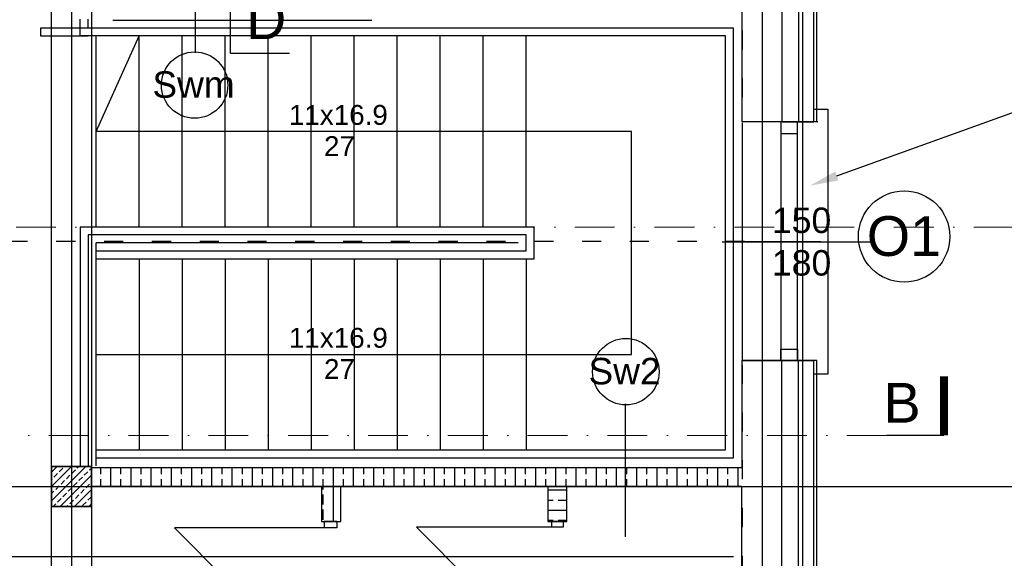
# Model space of a CAD drawing. Header units: millimetres. Extents: x -7023 to 53801, y 9849 to 33561.
# Tile 168 of 256: x 15633 to 16251, y 21334 to 21673. Entities that reach past the tile are written whole.
import ezdxf

# ---------------------------------------------------------------- set-up
doc = ezdxf.new("R2010")
doc.units = ezdxf.units.MM
doc.linetypes.add('ACAD_ISO03W100', pattern=[30, 12, -18])
doc.linetypes.add('DASHDOT', pattern=[1, 0.5, -0.25, 0, -0.25])
doc.layers.add('.IE_podklad', color=252, linetype='Continuous')
doc.styles.add('Arial', font='arial.ttf', dxfattribs={"height": 125})
doc.styles.add('Opisowy', font='arial.ttf')
doc.linetypes.add('ZIGZAG', pattern='A,0.00254,-5.08,[131,ltypeshp.shx,S=5.08,R=0,X=-5.08,Y=0],-10.16,[131,ltypeshp.shx,S=5.08,R=180,X=5.08,Y=0],-5.08', length=20.32254)

msp = doc.modelspace()

# ---------------------------------------------------------------- linework, layer by layer
at = {"layer": '.IE_podklad', "ltscale": 25}
for p, q in [((15665.85, 22727.75), (15665.85, 20635.61)), ((16099.35, 22727.75), (16099.35, 20635.61)), ((16124.85, 22727.75), (16124.85, 20635.61)), ((15765.69, 21651.7), (15802.74, 21651.7)), ((14357.9, 21379.41), (17656.89, 21379.41))]:
    msp.add_line(p, q, dxfattribs=at)
at = {"layer": '.IE_podklad', "linetype": 'ACAD_ISO03W100'}
for p, q in [((16086.85, 21995.91), (16086.85, 21070.91)), ((16088.35, 21533.41), (15060.35, 21533.41))]:
    msp.add_line(p, q, dxfattribs=at)
at = {"layer": '.IE_podklad'}
for p, q in [((16131.85, 21608.47), (16131.85, 21938.91)), ((16133.85, 21608.47), (16133.85, 21940.91)), ((16111.85, 21918.91), (16111.85, 21608.47)), ((16086.85, 21608.47), (16086.85, 21893.91)), ((15743.63, 21651.82), (15743.63, 21719.29)), ((15671.35, 21662.41), (15671.35, 21672.91)), ((15676.35, 21667.41), (15676.35, 21672.91)), ((15691.85, 21672.41), (15854.35, 21672.41)), ((15676.35, 21667.41), (15646.35, 21667.41)), ((15646.35, 21667.41), (15646.35, 21662.41)), ((15681.35, 21667.41), (15676.35, 21667.41)), ((15951.35, 21667.41), (15681.35, 21667.41)), ((16081.35, 21667.41), (15951.35, 21667.41)), ((16081.35, 21397.41), (16081.35, 21667.41)), ((15646.35, 21662.41), (15676.35, 21662.41)), ((15681.35, 21662.41), (15671.35, 21662.41)), ((15681.35, 21542.41), (15681.35, 21662.41)), ((15951.35, 21662.41), (15681.35, 21662.41)), ((15681.35, 21602.41), (15708.35, 21662.41)), ((15708.35, 21542.41), (15708.35, 21662.41)), ((15735.35, 21542.41), (15735.35, 21662.41)), ((15762.35, 21542.41), (15762.35, 21662.41)), ((15789.35, 21542.41), (15789.35, 21662.41)), ((15816.35, 21542.41), (15816.35, 21662.41)), ((15843.35, 21542.41), (15843.35, 21662.41)), ((15870.35, 21542.41), (15870.35, 21662.41)), ((15897.35, 21542.41), (15897.35, 21662.41)), ((15924.35, 21542.41), (15924.35, 21662.41)), ((15951.35, 21542.41), (15951.35, 21662.41)), ((16076.35, 21662.41), (15951.35, 21662.41)), ((16076.35, 21402.41), (16076.35, 21662.41)), ((16131.85, 21608.47), (16086.85, 21608.47)), ((16111.85, 21608.47), (16086.85, 21608.47)), ((16112.12, 21608.47), (16131.85, 21608.47)), ((16134.38, 21608.47), (16132.38, 21608.47)), ((16017.48, 21602.41), (15681.35, 21602.41)), ((16017.48, 21462.41), (16017.48, 21602.41)), ((16086.85, 21607.85), (16086.85, 21458.47)), ((15671.35, 21542.41), (15671.35, 21391.91)), ((15681.35, 21542.41), (15671.35, 21542.41)), ((15956.35, 21542.41), (15681.35, 21542.41)), ((15956.35, 21522.41), (15956.35, 21542.41)), ((15676.35, 21537.41), (15676.35, 21391.91)), ((15681.35, 21537.41), (15676.35, 21537.41)), ((15951.35, 21537.41), (15681.35, 21537.41)), ((15951.35, 21527.41), (15951.35, 21537.41)), ((15681.35, 21392.41), (15681.35, 21532.41)), ((15946.35, 21532.41), (15681.35, 21532.41)), ((16074.23, 21533.16), (16168.95, 21533.16)), ((16081.35, 21533.41), (16136.35, 21533.41)), ((15681.35, 21527.41), (15951.35, 21527.41)), ((15681.35, 21522.41), (15951.35, 21522.41)), ((15708.35, 21522.41), (15708.35, 21402.41)), ((15735.35, 21522.41), (15735.35, 21402.41)), ((15762.35, 21522.41), (15762.35, 21402.41)), ((15789.35, 21522.41), (15789.35, 21402.41)), ((15816.35, 21522.41), (15816.35, 21402.41)), ((15843.35, 21522.41), (15843.35, 21402.41)), ((15870.35, 21522.41), (15870.35, 21402.41)), ((15897.35, 21522.41), (15897.35, 21402.41)), ((15924.35, 21522.41), (15924.35, 21402.41)), ((15951.35, 21522.41), (15951.35, 21402.41)), ((15951.35, 21522.41), (15956.35, 21522.41)), ((15681.35, 21462.41), (15951.35, 21462.41)), ((15951.35, 21462.41), (16017.48, 21462.41)), ((16111.85, 21458.47), (16086.85, 21458.47)), ((16086.85, 21391.41), (16086.85, 21458.47)), ((16086.85, 21458.47), (16131.85, 21458.47)), ((16111.85, 21147.91), (16111.85, 21458.47)), ((16131.85, 21458.47), (16111.85, 21458.47)), ((16131.85, 21127.91), (16131.85, 21458.47)), ((16133.85, 21458.47), (16131.85, 21458.47)), ((16133.85, 21125.91), (16133.85, 21458.47)), ((16013.39, 21431.24), (16013.39, 21347.7)), ((15681.35, 21402.41), (15951.35, 21402.41)), ((15951.35, 21402.41), (16076.35, 21402.41)), ((15671.35, 21391.91), (15653.35, 21391.91)), ((15653.35, 21391.91), (15653.35, 21366.91)), ((15653.35, 21391.91), (15678.35, 21391.91)), ((15653.35, 21366.91), (15653.35, 21391.91)), ((15653.35, 21388.37), (15656.89, 21391.91)), ((15653.35, 21379.39), (15665.87, 21391.91)), ((15653.35, 21370.41), (15674.85, 21391.91)), ((15669.41, 21390.96), (15670.36, 21391.91)), ((15676.35, 21391.91), (15671.35, 21391.91)), ((15678.35, 21391.91), (15676.35, 21391.91)), ((15678.35, 21391.41), (15678.35, 21391.91)), ((15678.35, 21391.91), (15678.35, 21366.91)), ((15681.35, 21397.41), (15951.35, 21397.41)), ((15951.35, 21397.41), (16081.35, 21397.41)), ((15654.82, 21385.35), (15657.06, 21387.59)), ((15658.19, 21388.71), (15660.43, 21390.96)), ((15658.83, 21366.91), (15678.35, 21386.43)), ((15662.68, 21384.22), (15664.92, 21386.47)), ((15666.04, 21387.59), (15668.29, 21389.84)), ((15673.9, 21386.47), (15676.15, 21388.71)), ((15677.27, 21389.84), (15678.35, 21390.92)), ((15678.35, 21367.41), (15678.35, 21391.41)), ((15678.35, 21391.41), (16086.85, 21391.41)), ((15684.22, 21387.08), (15684.22, 21391.41)), ((15690.57, 21379.41), (15690.57, 21391.41)), ((15696.92, 21387.08), (15696.92, 21391.41)), ((15703.27, 21379.41), (15703.27, 21391.41)), ((15709.62, 21387.08), (15709.62, 21391.41)), ((15715.97, 21379.41), (15715.97, 21391.41)), ((15722.32, 21387.08), (15722.32, 21391.41)), ((15728.67, 21379.41), (15728.67, 21391.41)), ((15735.02, 21387.08), (15735.02, 21391.41)), ((15741.37, 21379.41), (15741.37, 21391.41)), ((15747.72, 21387.08), (15747.72, 21391.41)), ((15754.07, 21379.41), (15754.07, 21391.41)), ((15760.42, 21387.08), (15760.42, 21391.41)), ((15766.77, 21379.41), (15766.77, 21391.41)), ((15773.12, 21387.08), (15773.12, 21391.41)), ((15779.47, 21379.41), (15779.47, 21391.41)), ((15785.82, 21387.08), (15785.82, 21391.41)), ((15792.17, 21379.41), (15792.17, 21391.41)), ((15798.52, 21387.08), (15798.52, 21391.41)), ((15804.87, 21379.41), (15804.87, 21391.41)), ((15811.22, 21387.08), (15811.22, 21391.41)), ((15817.57, 21379.41), (15817.57, 21391.41)), ((15823.92, 21387.08), (15823.92, 21391.41)), ((15830.27, 21357.41), (15830.27, 21391.41)), ((15836.62, 21387.08), (15836.62, 21391.41)), ((15842.97, 21379.41), (15842.97, 21391.41)), ((15849.32, 21387.08), (15849.32, 21391.41)), ((15855.67, 21379.41), (15855.67, 21391.41)), ((15862.02, 21387.08), (15862.02, 21391.41)), ((15868.37, 21379.41), (15868.37, 21391.41)), ((15874.72, 21387.08), (15874.72, 21391.41)), ((15881.07, 21379.41), (15881.07, 21391.41)), ((15887.42, 21387.08), (15887.42, 21391.41)), ((15893.77, 21379.41), (15893.77, 21391.41)), ((15900.12, 21387.08), (15900.12, 21391.41)), ((15906.47, 21379.41), (15906.47, 21391.41)), ((15912.82, 21387.08), (15912.82, 21391.41)), ((15919.17, 21379.41), (15919.17, 21391.41)), ((15925.52, 21387.08), (15925.52, 21391.41)), ((15931.87, 21379.41), (15931.87, 21391.41)), ((15938.22, 21387.08), (15938.22, 21391.41)), ((15944.57, 21379.41), (15944.57, 21391.41)), ((15950.92, 21387.08), (15950.92, 21391.41)), ((15957.27, 21379.41), (15957.27, 21391.41)), ((15963.62, 21387.08), (15963.62, 21391.41)), ((15969.97, 21379.41), (15969.97, 21391.41)), ((15976.32, 21387.08), (15976.32, 21391.41)), ((15982.67, 21379.41), (15982.67, 21391.41)), ((15989.02, 21387.08), (15989.02, 21391.41)), ((15995.37, 21379.41), (15995.37, 21391.41)), ((16001.72, 21387.08), (16001.72, 21391.41)), ((16008.07, 21379.41), (16008.07, 21391.41)), ((16014.42, 21387.08), (16014.42, 21391.41)), ((16020.77, 21379.41), (16020.77, 21391.41)), ((16027.12, 21387.08), (16027.12, 21391.41)), ((16033.47, 21379.41), (16033.47, 21391.41)), ((16039.82, 21387.08), (16039.82, 21391.41)), ((16046.17, 21379.41), (16046.17, 21391.41)), ((16052.52, 21387.08), (16052.52, 21391.41)), ((16058.87, 21379.41), (16058.87, 21391.41)), ((16065.22, 21387.08), (16065.22, 21391.41)), ((16071.57, 21379.41), (16071.57, 21391.41)), ((16077.92, 21387.08), (16077.92, 21391.41)), ((16084.27, 21379.41), (16084.27, 21391.41)), ((15653.35, 21383.88), (15653.7, 21384.22)), ((15655.94, 21377.49), (15658.19, 21379.73)), ((15659.31, 21380.86), (15661.55, 21383.1)), ((15667.17, 21379.73), (15669.41, 21381.98)), ((15670.53, 21383.1), (15672.78, 21385.35)), ((15675.02, 21378.61), (15677.27, 21380.86)), ((15684.22, 21379.41), (15684.22, 21383.91)), ((15696.92, 21379.41), (15696.92, 21383.91)), ((15709.62, 21379.41), (15709.62, 21383.91)), ((15722.32, 21379.41), (15722.32, 21383.91)), ((15735.02, 21379.41), (15735.02, 21383.91)), ((15747.72, 21379.41), (15747.72, 21383.91)), ((15760.42, 21379.41), (15760.42, 21383.91)), ((15773.12, 21379.41), (15773.12, 21383.91)), ((15785.82, 21379.41), (15785.82, 21383.91)), ((15798.52, 21379.41), (15798.52, 21383.91)), ((15811.22, 21379.41), (15811.22, 21383.91)), ((15823.92, 21377.56), (15823.92, 21383.91)), ((15836.62, 21379.41), (15836.62, 21383.91)), ((15849.32, 21379.41), (15849.32, 21383.91)), ((15862.02, 21379.41), (15862.02, 21383.91)), ((15874.72, 21379.41), (15874.72, 21383.91)), ((15887.42, 21379.41), (15887.42, 21383.91)), ((15900.12, 21379.41), (15900.12, 21383.91)), ((15912.82, 21379.41), (15912.82, 21383.91)), ((15925.52, 21379.41), (15925.52, 21383.91)), ((15938.22, 21379.41), (15938.22, 21383.91)), ((15950.92, 21379.41), (15950.92, 21383.91)), ((15963.62, 21379.41), (15963.62, 21383.91)), ((15976.32, 21379.41), (15976.32, 21383.91)), ((15989.02, 21379.41), (15989.02, 21383.91)), ((16001.72, 21379.41), (16001.72, 21383.91)), ((16014.42, 21379.41), (16014.42, 21383.91)), ((16027.12, 21379.41), (16027.12, 21383.91)), ((16039.82, 21379.41), (16039.82, 21383.91)), ((16052.52, 21379.41), (16052.52, 21383.91)), ((16065.22, 21379.41), (16065.22, 21383.91)), ((16077.92, 21379.41), (16077.92, 21383.91)), ((15653.35, 21374.9), (15654.82, 21376.37)), ((15660.43, 21373), (15662.68, 21375.24)), ((15663.8, 21376.37), (15666.04, 21378.61)), ((15667.81, 21366.91), (15678.35, 21377.45)), ((15668.29, 21371.88), (15670.53, 21374.12)), ((15671.66, 21375.24), (15673.9, 21377.49)), ((16086.67, 21379.41), (15678.35, 21379.41)), ((15822.85, 21379.41), (15822.85, 21357.41)), ((15823.92, 21368.03), (15823.92, 21374.38)), ((15834.85, 21357.41), (15834.85, 21379.41)), ((15964.85, 21379.41), (15964.85, 21357.41)), ((15964.85, 21377.26), (15976.85, 21377.26)), ((15976.85, 21357.41), (15976.85, 21379.41)), ((16086.85, 21172.91), (16086.67, 21379.41)), ((15654.34, 21366.91), (15655.94, 21368.51)), ((15657.06, 21369.63), (15659.31, 21371.88)), ((15663.32, 21366.91), (15663.8, 21367.39)), ((15664.92, 21368.51), (15667.17, 21370.75)), ((15672.78, 21367.39), (15675.02, 21369.63)), ((15676.15, 21370.75), (15678.35, 21372.96)), ((15676.79, 21366.91), (15678.35, 21368.47)), ((15678.35, 21366.91), (15678.35, 21367.41)), ((15964.85, 21370.91), (15968.3, 21370.91)), ((15971.47, 21370.91), (15976.85, 21370.91)), ((15653.35, 21366.91), (15678.35, 21366.91)), ((15678.35, 21366.91), (15653.35, 21366.91)), ((15823.92, 21358.51), (15823.92, 21364.86)), ((15964.85, 21364.56), (15976.85, 21364.56)), ((15822.85, 21357.41), (15834.85, 21357.41)), ((15824.46, 21357.41), (15824.46, 21353.41)), ((15832.46, 21357.41), (15824.46, 21357.41)), ((15832.46, 21357.41), (15832.46, 21353.41)), ((15964.85, 21358.21), (15968.3, 21358.21)), ((15964.85, 21357.41), (15976.85, 21357.41)), ((15967.25, 21357.41), (15967.25, 21353.8)), ((15974.46, 21357.41), (15967.25, 21357.41)), ((15971.47, 21358.21), (15976.85, 21358.21)), ((15974.46, 21357.41), (15974.46, 21353.8)), ((15824.46, 21353.41), (15730.46, 21353.41)), ((15824.46, 21259.41), (15730.46, 21353.41)), ((15832.46, 21353.41), (15824.46, 21353.41)), ((15967.25, 21353.8), (15882.46, 21353.8)), ((15967.25, 21269.01), (15882.46, 21353.8)), ((15974.46, 21353.8), (15967.25, 21353.8)), ((14862.35, 21335.41), (16081.35, 21335.41))]:
    msp.add_line(p, q, dxfattribs=at)
at = {"layer": '.IE_podklad', "linetype": 'ZIGZAG'}
for p, q in [((16122.38, 21608.47), (16122.38, 21928.91)), ((16122.09, 21458.47), (16122.09, 21137.91))]:
    msp.add_line(p, q, dxfattribs=at)
at = {"layer": '.IE_podklad', "ltscale": 0.5}
for p, q in [((15653.35, 21173.61), (15653.35, 21893.91)), ((15678.35, 21893.91), (15678.35, 21172.2))]:
    msp.add_line(p, q, dxfattribs=at)
at = {"layer": '.IE_podklad', "lineweight": 30, "ltscale": 25}
msp.add_line((15765.69, 21651.7), (15765.69, 21687.64), dxfattribs=at)
at = {"layer": '.IE_podklad', "linetype": 'ByBlock', "lineweight": -2}
msp.add_lwpolyline([(16146.32, 21574.49), (16371.17, 21655.66)], dxfattribs=at)
at = {"layer": '.IE_podklad'}
for points in [[(16131.85, 21608.47), (16131.85, 21616.44), (16140.69, 21616.44), (16140.69, 21449.88), (16131.85, 21449.88), (16131.85, 21458.47), (16121.67, 21458.47), (16121.67, 21608.47)], [(16111.06, 21608.47), (16111.06, 21458.47), (16121.67, 21458.47), (16121.67, 21608.47)], [(16111.06, 21608.47), (16111.06, 21601.25), (16121.67, 21601.25), (16121.67, 21608.47)], [(16111.06, 21458.47), (16111.06, 21465.68), (16121.67, 21465.68), (16121.67, 21458.47)]]:
    msp.add_lwpolyline(points, close=True, dxfattribs=at)
at = {"layer": '.IE_podklad', "linetype": 'DASHDOT', "lineweight": 13, "ltscale": 50}
for points in [[(17409.59, 21542.41), (14946.79, 21542.41)], [(16177.63, 21411.54), (14946.79, 21411.54)]]:
    msp.add_lwpolyline(points, dxfattribs=at)
at = {"layer": '.IE_podklad', "ltscale": 25, "const_width": 5}
msp.add_lwpolyline([(16213.57, 21411.54), (16213.57, 21448.59)], dxfattribs=at)
at = {"layer": '.IE_podklad', "lineweight": 30, "ltscale": 25}
msp.add_lwpolyline([(16213.57, 21411.54), (16177.63, 21411.54)], dxfattribs=at)
at = {"layer": '.IE_podklad'}
for centre, radius in [((15743.16, 21631.54), 20.85), ((16188.55, 21536.42), 28.69), ((16013.86, 21451.53), 20.85)]:
    msp.add_circle(centre, radius, dxfattribs=at)
msp.add_solid([(16147.34, 21571.67), (16129.39, 21568.38), (16145.31, 21577.32)], dxfattribs=at)

# ---------------------------------------------------------------- texts
at = {"layer": '.IE_podklad', "linetype": 'Continuous', "ltscale": 25, "style": 'Arial'}
msp.add_text('D', height=25, dxfattribs=at).set_placement((15775.47, 21660.43))
at = {"layer": '.IE_podklad', "linetype": 'Continuous'}
for s, height, style, p in [('Swm', 16.64, 'Opisowy', (15716.66, 21623.59)), ('11x16.9', 12.5, 'Arial', (15802.33, 21606.57)), ('27', 12.5, 'Arial', (15824.4, 21586.95)), ('150', 16, 'Opisowy', (16105.53, 21538.63)), ('O1', 25, 'Opisowy', (16165.13, 21524.22)), ('180', 16, 'Opisowy', (16105.53, 21511.9)), ('11x16.9', 12.5, 'Arial', (15802.33, 21466.57)), ('Sw2', 16.64, 'Opisowy', (15990.44, 21443.57)), ('27', 12.5, 'Arial', (15824.4, 21446.95))]:
    msp.add_text(s, height=height, dxfattribs=dict(at, style=style)).set_placement(p)
at = {"layer": '.IE_podklad', "ltscale": 25, "insert": (16198.94, 21444.5), "char_height": 25, "attachment_point": 3, "style": 'Arial'}
msp.add_mtext_dynamic_manual_height_columns('B', width=190.3302, gutter_width=1, heights=[-25], dxfattribs=at)

doc.saveas('drawing.dxf')
